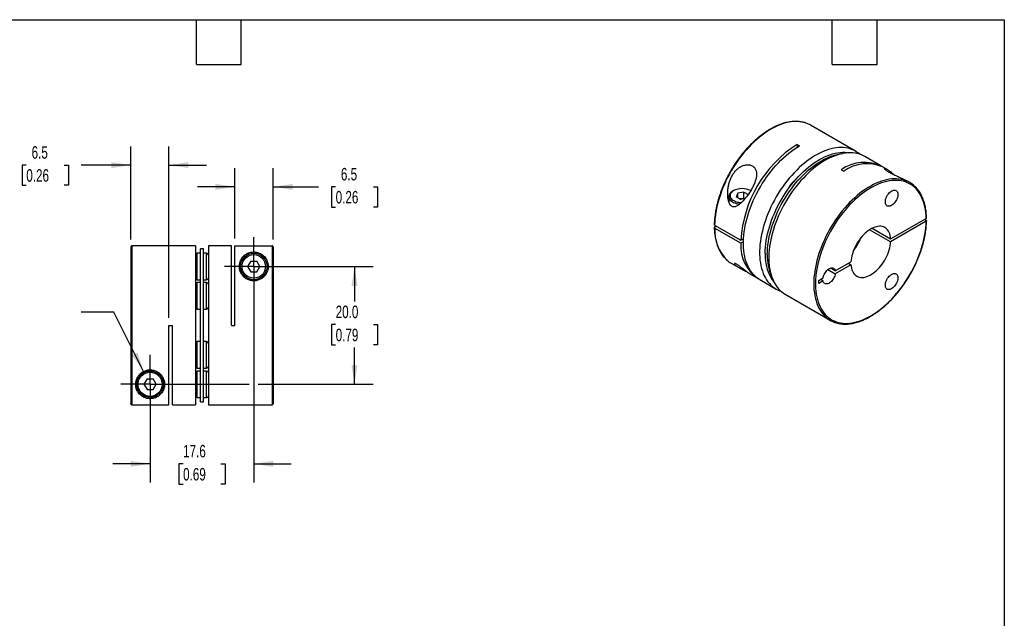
# Model space of a CAD drawing. Header units: millimetres. Extents: x 6 to 273, y 6 to 210.
# Tile 3 of 3: x 106 to 273, y 108 to 210. Entities that reach past the tile are written whole.
import ezdxf

# ---------------------------------------------------------------- set-up
doc = ezdxf.new("R2010")
doc.units = ezdxf.units.MM
doc.linetypes.add('SLD-Center', pattern=[19.05, 15.24, -1.27, 1.27, -1.27])
doc.linetypes.add('SLD-Solid', pattern=[0])
doc.layers.add('CENTER', color=40, linetype='SLD-Center')
doc.layers.add('DIMENSIONS', color=140, linetype='SLD-Solid', lineweight=25)
doc.layers.add('TEXT', color=140, linetype='SLD-Solid', lineweight=25)
doc.styles.add('SLDTEXTSTYLE0', font='TXT', dxfattribs={"width": 0.7})
doc.dimstyles.new('SLDDIMSTYLE0', dxfattribs={"dimtxt": 2.158008, "dimasz": 3.302, "dimexe": 0, "dimexo": 0.0625, "dimgap": 0.539502, "dimtad": 0, "dimtih": 1, "dimtoh": 1, "dimdec": 1, "dimrnd": 1e-09, "dimzin": 4, "dimdsep": 46, "dimtxsty": 'SLDTEXTSTYLE0', "dimsah": 1, "dimcen": 0.09, "dimadec": 0, "dimazin": 1, "dimtfac": 1, "dimtdec": 1, "dimtofl": 0, "dimtmove": 0, "dimatfit": 3, "dimfxl": 0, "dimfrac": 2, "dimtolj": 1, "dimtzin": 12, "dimarcsym": 0})
doc.dimstyles.new('SLDDIMSTYLE3', dxfattribs={"dimtxt": 2.158008, "dimasz": 3.302, "dimexe": 0, "dimexo": 0.0625, "dimgap": 0.539502, "dimtad": 0, "dimtih": 1, "dimtoh": 1, "dimdec": 1, "dimrnd": 1e-09, "dimzin": 12, "dimdsep": 46, "dimtxsty": 'SLDTEXTSTYLE0', "dimsah": 1, "dimcen": 0.09, "dimadec": 0, "dimazin": 3, "dimtfac": 1, "dimtdec": 1, "dimtmove": 0, "dimatfit": 0, "dimfxl": 0, "dimfrac": 2, "dimtolj": 1, "dimtzin": 12, "dimarcsym": 0})
doc.dimstyles.new('SLDDIMSTYLE4', dxfattribs={"dimtxt": 2.158008, "dimasz": 3.302, "dimexe": 0, "dimexo": 0.0625, "dimgap": 0.539502, "dimtad": 0, "dimtih": 1, "dimtoh": 1, "dimdec": 1, "dimrnd": 1e-09, "dimzin": 12, "dimdsep": 46, "dimtxsty": 'SLDTEXTSTYLE0', "dimsah": 1, "dimcen": 0, "dimadec": 0, "dimazin": 3, "dimtfac": 1, "dimtdec": 1, "dimtofl": 0, "dimtmove": 0, "dimatfit": 3, "dimfxl": 0, "dimfrac": 2, "dimtolj": 1, "dimtzin": 12, "dimarcsym": 0})

# ---------------------------------------------------------------- blocks, each defined once
blk = doc.blocks.new('_D_3')
at = {"layer": 'DIMENSIONS'}
for p, q in [((142.43, 172.44), (142.43, 184.36)), ((148.93, 172.24), (148.93, 184.36)), ((142.43, 181.18), (136.08, 181.18)), ((148.93, 181.18), (156.6, 181.18)), ((159.53, 181.18), (158.8, 181.18)), ((158.8, 181.18), (158.8, 177.75)), ((165.94, 181.18), (166.66, 181.18)), ((166.66, 181.18), (166.66, 177.75)), ((158.8, 177.75), (159.53, 177.75)), ((166.66, 177.75), (165.94, 177.75))]:
    blk.add_line(p, q, dxfattribs=at)
for points in [[(142.43, 181.18), (139.13, 181.69), (139.13, 180.67)], [(148.93, 181.18), (152.23, 180.67), (152.23, 181.69)]]:
    blk.add_solid(points, dxfattribs=at)
at = {"layer": 'DIMENSIONS', "char_height": 2.117, "attachment_point": 1, "style": 'SLDTEXTSTYLE0'}
for s, insert in [('6.5', (160.42, 184.39)), ('0.26', (159.53, 180.48))]:
    blk.add_mtext(s, dxfattribs=dict(at, insert=insert))
blk = doc.blocks.new('_D_4')
at = {"layer": 'DIMENSIONS'}
for p, q in [((124.73, 172.24), (124.73, 188.04)), ((131.23, 158.94), (131.23, 188.04)), ((107.01, 184.87), (106.29, 184.87)), ((106.29, 184.87), (106.29, 181.44)), ((113.43, 184.87), (114.15, 184.87)), ((114.15, 184.87), (114.15, 181.44)), ((124.73, 184.87), (116.35, 184.87)), ((131.23, 184.87), (137.58, 184.87)), ((106.29, 181.44), (107.01, 181.44)), ((114.15, 181.44), (113.43, 181.44))]:
    blk.add_line(p, q, dxfattribs=at)
for points in [[(124.73, 184.87), (121.43, 185.38), (121.43, 184.36)], [(131.23, 184.87), (134.53, 184.36), (134.53, 185.38)]]:
    blk.add_solid(points, dxfattribs=at)
at = {"layer": 'DIMENSIONS', "char_height": 2.117, "attachment_point": 1, "style": 'SLDTEXTSTYLE0'}
for s, insert in [('6.5', (107.91, 188.08)), ('0.26', (107.01, 184.17))]:
    blk.add_mtext(s, dxfattribs=dict(at, insert=insert))
blk = doc.blocks.new('_D_5')
at = {"layer": 'DIMENSIONS'}
for p, q in [((145.63, 166.4), (145.63, 130.99)), ((128.03, 146.4), (128.03, 130.99)), ((128.03, 134.17), (121.68, 134.17)), ((133.63, 134.17), (132.9, 134.17)), ((132.9, 134.17), (132.9, 130.74)), ((140.04, 134.17), (140.76, 134.17)), ((140.76, 134.17), (140.76, 130.74)), ((145.63, 134.17), (151.98, 134.17)), ((132.9, 130.74), (133.63, 130.74)), ((140.76, 130.74), (140.04, 130.74))]:
    blk.add_line(p, q, dxfattribs=at)
for points in [[(128.03, 134.17), (124.73, 134.67), (124.73, 133.66)], [(145.63, 134.17), (148.93, 133.66), (148.93, 134.67)]]:
    blk.add_solid(points, dxfattribs=at)
at = {"layer": 'DIMENSIONS', "char_height": 2.117, "attachment_point": 1, "style": 'SLDTEXTSTYLE0'}
for s, insert in [('17.6', (133.63, 137.38)), ('0.69', (133.63, 133.46))]:
    blk.add_mtext(s, dxfattribs=dict(at, insert=insert))
blk = doc.blocks.new('_D_6')
at = {"layer": 'DIMENSIONS'}
for p, q in [((146.9, 167.67), (165.91, 167.67)), ((162.73, 167.67), (162.73, 161.72)), ((159.53, 157.8), (158.8, 157.8)), ((158.8, 157.8), (158.8, 154.37)), ((165.94, 157.8), (166.66, 157.8)), ((166.66, 157.8), (166.66, 154.37)), ((158.8, 154.37), (159.53, 154.37)), ((162.73, 147.67), (162.73, 153.89)), ((166.66, 154.37), (165.94, 154.37)), ((129.3, 147.67), (144.87, 147.67)), ((146.39, 147.67), (165.91, 147.67))]:
    blk.add_line(p, q, dxfattribs=at)
for points in [[(162.73, 167.67), (162.22, 164.37), (163.24, 164.37)], [(162.73, 147.67), (163.24, 150.97), (162.22, 150.97)]]:
    blk.add_solid(points, dxfattribs=at)
at = {"layer": 'DIMENSIONS', "char_height": 2.117, "attachment_point": 1, "style": 'SLDTEXTSTYLE0'}
for s, insert in [('20.0', (159.53, 161.02)), ('0.79', (159.53, 157.1))]:
    blk.add_mtext(s, dxfattribs=dict(at, insert=insert))
blk = doc.blocks.new('_D_7')
at = {"layer": 'DIMENSIONS'}
for p, q in [((121.87, 159.91), (116.31, 159.91)), ((126.93, 149.86), (121.87, 159.91))]:
    blk.add_line(p, q, dxfattribs=at)
blk.add_solid([(126.93, 149.86), (125.9, 153.04), (124.99, 152.58)], dxfattribs=at)
at = {"layer": 'DIMENSIONS', "attachment_point": 1, "style": 'SLDTEXTSTYLE0'}
for s, insert, char_height in [('M2.6-0.45 X 10MM', (87.77, 162.64), 2.1167), ('SHCS X2', (94.91, 159.21), 2.117)]:
    blk.add_mtext(s, dxfattribs=dict(at, insert=insert, char_height=char_height))
blk = doc.blocks.new('SW_CENTERMARKSYMBOL_1')
at = {"layer": 'CENTER', "color": 0}
for p, q in [((0, 2.54), (0, 4.99)), ((0, 0), (0, 2.54)), ((-2.54, 0), (-4.99, 0)), ((0, 0), (-2.54, 0)), ((0, 0), (0, -2.54)), ((0, 0), (2.54, 0)), ((2.54, 0), (4.99, 0)), ((0, -2.54), (0, -4.99))]:
    blk.add_line(p, q, dxfattribs=at)
blk = doc.blocks.new('SW_CENTERMARKSYMBOL_2')
at = {"layer": 'CENTER', "color": 0}
for p, q in [((0, 2.54), (0, 4.99)), ((0, 0), (0, 2.54)), ((-2.54, 0), (-4.99, 0)), ((0, 0), (-2.54, 0)), ((0, 0), (0, -2.54)), ((0, 0), (2.54, 0)), ((2.54, 0), (4.99, 0)), ((0, -2.54), (0, -4.99))]:
    blk.add_line(p, q, dxfattribs=at)

msp = doc.modelspace()

# ---------------------------------------------------------------- linework, layer by layer
for p, q in [((247.8, 187.23), (240.16, 191.63)), ((237.87, 188.39), (238.29, 188.15)), ((237.87, 188.39), (237.87, 187.89)), ((252.11, 184.74), (249.36, 186.33)), ((245.36, 184.07), (245.79, 183.82)), ((253.1, 184.16), (252.54, 184.49)), ((256.99, 181.92), (256.5, 182.2)), ((226.29, 179.53), (226.29, 178.65)), ((227.09, 180.53), (226.94, 180.45)), ((227.79, 180.13), (227.52, 179.54)), ((227.52, 179.54), (228.26, 179.11)), ((228.81, 180.28), (227.79, 180.13)), ((227.79, 179.38), (227.79, 180.13)), ((228.81, 179.22), (228.23, 179.13)), ((228.26, 179.11), (229.07, 179.24)), ((228.81, 180.28), (229.55, 179.86)), ((228.81, 179.22), (228.81, 180.28)), ((228.84, 179.2), (228.81, 179.22)), ((253.75, 172.33), (259.79, 175.82)), ((259.79, 175.49), (259.5, 175.65)), ((223.87, 174.68), (228.33, 172.11)), ((224.15, 174.51), (223.87, 174.35)), ((228.33, 171.62), (223.87, 174.19)), ((253.75, 171.84), (250.17, 173.9)), ((250.6, 174.15), (253.75, 172.33)), ((259.79, 175.33), (253.75, 171.84)), ((228.33, 172.11), (228.77, 172.36)), ((124.73, 170.97), (124.73, 144.38)), ((135.73, 171.17), (124.93, 171.17)), ((124.93, 171.17), (124.93, 144.18)), ((135.73, 171.17), (135.73, 144.17)), ((137.08, 170.67), (136.58, 170.67)), ((136.58, 144.67), (136.58, 170.67)), ((137.08, 144.67), (137.08, 170.67)), ((141.83, 171.17), (137.93, 171.17)), ((137.93, 171.17), (137.93, 144.17)), ((141.83, 157.67), (141.83, 171.17)), ((142.43, 171.17), (148.73, 171.17)), ((142.43, 157.67), (142.43, 171.17)), ((148.73, 171.17), (148.73, 144.17)), ((148.93, 170.97), (148.93, 144.37)), ((228.75, 171.86), (228.33, 171.62)), ((136.58, 169.92), (136.03, 169.92)), ((136.03, 165.42), (136.03, 169.92)), ((137.63, 169.92), (137.08, 169.92)), ((137.63, 165.42), (137.63, 169.92)), ((145.11, 168.58), (144.58, 167.67)), ((144.58, 167.67), (145.11, 166.76)), ((145.11, 168.58), (146.16, 168.58)), ((146.68, 167.67), (146.16, 168.58)), ((146.16, 166.76), (146.68, 167.67)), ((226.66, 168.25), (228, 167.48)), ((244.35, 166.91), (243.53, 167.39)), ((244.35, 166.91), (247.02, 168.45)), ((247.02, 167.96), (244.35, 166.42)), ((246.6, 168.21), (247.02, 167.96)), ((145.11, 166.76), (146.16, 166.76)), ((229.71, 166.49), (231.12, 165.68)), ((241.55, 165.29), (242.27, 165.71)), ((243.1, 167.14), (244.35, 166.42)), ((136.03, 165.42), (136.58, 165.42)), ((136.58, 164.92), (136.03, 164.92)), ((136.03, 160.42), (136.03, 164.92)), ((137.08, 165.42), (137.63, 165.42)), ((137.63, 164.92), (137.08, 164.92)), ((137.63, 160.42), (137.63, 164.92)), ((231.54, 165.43), (234.3, 163.84)), ((241.55, 164.8), (241.55, 165.29)), ((242.27, 165.22), (241.55, 164.8)), ((242.27, 165.22), (241.85, 165.46)), ((235.86, 162.94), (243.49, 158.54)), ((136.03, 160.42), (136.58, 160.42)), ((137.08, 160.42), (137.63, 160.42)), ((131.23, 157.67), (131.83, 157.67)), ((131.23, 144.18), (131.23, 157.67)), ((131.83, 144.17), (131.83, 157.67)), ((141.83, 157.67), (142.43, 157.67)), ((136.58, 154.92), (136.03, 154.92)), ((136.03, 150.42), (136.03, 154.92)), ((137.63, 154.92), (137.08, 154.92)), ((137.63, 150.42), (137.63, 154.92)), ((136.03, 150.42), (136.58, 150.42)), ((136.58, 149.92), (136.03, 149.92)), ((136.03, 145.42), (136.03, 149.92)), ((137.08, 150.42), (137.63, 150.42)), ((137.63, 149.92), (137.08, 149.92)), ((137.63, 145.42), (137.63, 149.92)), ((127.51, 148.58), (126.98, 147.67)), ((126.98, 147.67), (127.51, 146.76)), ((127.51, 148.58), (128.56, 148.58)), ((129.08, 147.67), (128.56, 148.58)), ((128.56, 146.76), (129.08, 147.67)), ((127.51, 146.76), (128.56, 146.76)), ((124.93, 144.18), (131.23, 144.18)), ((131.83, 144.17), (135.73, 144.17)), ((136.03, 145.42), (136.58, 145.42)), ((136.58, 144.67), (137.08, 144.67)), ((137.08, 145.42), (137.63, 145.42)), ((137.93, 144.17), (148.73, 144.17))]:
    msp.add_line(p, q)
at = {"flags": 128}
for points in [[(239.38, 191.99), (239.26, 192.03), (238.89, 192.13), (238.51, 192.21), (238.12, 192.25), (237.71, 192.27), (237.3, 192.25), (236.88, 192.21), (236.44, 192.14), (236.01, 192.05), (235.56, 191.92), (235.11, 191.77), (234.66, 191.59), (234.21, 191.38), (233.75, 191.15), (233.29, 190.89), (232.83, 190.61), (232.38, 190.3), (231.92, 189.97), (231.47, 189.61), (231.03, 189.24), (230.59, 188.84), (230.15, 188.42), (229.72, 187.98), (229.31, 187.52), (228.9, 187.05), (228.5, 186.56), (228.11, 186.05), (227.74, 185.53), (227.38, 185), (227.03, 184.45), (226.7, 183.89), (226.38, 183.33), (226.08, 182.76), (225.79, 182.18), (225.53, 181.6), (225.28, 181.01), (225.05, 180.42), (224.84, 179.83), (224.64, 179.23), (224.47, 178.65), (224.32, 178.06), (224.19, 177.48), (224.09, 176.9), (224, 176.33), (223.93, 175.77), (223.89, 175.22), (223.87, 174.68)], [(231.54, 165.43), (231.3, 165.58), (231, 165.81), (230.71, 166.05), (230.44, 166.33), (230.18, 166.63), (229.95, 166.95), (229.74, 167.3), (229.54, 167.67), (229.37, 168.06), (229.21, 168.48), (229.08, 168.91), (228.97, 169.37), (228.88, 169.84), (228.82, 170.33), (228.77, 170.83), (228.75, 171.35), (228.75, 171.88), (228.77, 172.43), (228.82, 172.98), (228.88, 173.55), (228.97, 174.12), (229.08, 174.7), (229.21, 175.29), (229.37, 175.88), (229.54, 176.48), (229.74, 177.07), (229.95, 177.67), (230.18, 178.26), (230.44, 178.85), (230.71, 179.44), (231, 180.02), (231.3, 180.6), (231.63, 181.16), (231.96, 181.72), (232.32, 182.27), (232.68, 182.8), (233.06, 183.33), (233.45, 183.83), (233.86, 184.33), (234.27, 184.8), (234.69, 185.26), (235.12, 185.7), (235.56, 186.11), (236.01, 186.51), (236.46, 186.88), (236.91, 187.24), (237.37, 187.57), (237.83, 187.87), (238.29, 188.15)], [(248.53, 186.7), (248.52, 186.71), (248.23, 186.94), (247.92, 187.15), (247.6, 187.34), (247.25, 187.49), (246.9, 187.62), (246.53, 187.72), (246.15, 187.8), (245.76, 187.84), (245.35, 187.86), (244.94, 187.85), (244.52, 187.81), (244.09, 187.74), (243.65, 187.64), (243.21, 187.52), (242.76, 187.36), (242.31, 187.19), (241.85, 186.98), (241.39, 186.75), (240.94, 186.49), (240.48, 186.21), (240.02, 185.9), (239.57, 185.57), (239.12, 185.21), (238.67, 184.84), (238.23, 184.44), (237.8, 184.02), (237.37, 183.58), (236.95, 183.12), (236.54, 182.65), (236.15, 182.16), (235.76, 181.65), (235.38, 181.13), (235.02, 180.6), (234.67, 180.06), (234.34, 179.5), (234.02, 178.94), (233.72, 178.37), (233.44, 177.79), (233.17, 177.2), (232.92, 176.62), (232.69, 176.03), (232.48, 175.44), (232.29, 174.85), (232.12, 174.26), (231.97, 173.67), (231.84, 173.09), (231.73, 172.51), (231.64, 171.94), (231.57, 171.38), (231.53, 170.83), (231.51, 170.29), (231.51, 169.76), (231.53, 169.24), (231.57, 168.74), (231.64, 168.26), (231.73, 167.79), (231.84, 167.34), (231.97, 166.91), (232.12, 166.5), (232.29, 166.1), (232.48, 165.73), (232.69, 165.39), (232.92, 165.06), (233.17, 164.76), (233.44, 164.49), (233.72, 164.24), (234.02, 164.02), (234.34, 163.82), (234.67, 163.65), (235.02, 163.51), (235.12, 163.47)], [(232.46, 169.88), (232.47, 170.41), (232.5, 170.95), (232.56, 171.5), (232.64, 172.05), (232.74, 172.62), (232.86, 173.19), (233, 173.77), (233.16, 174.35), (233.34, 174.93), (233.55, 175.51), (233.77, 176.09), (234.01, 176.67), (234.27, 177.25), (234.55, 177.82), (234.84, 178.38), (235.15, 178.94), (235.48, 179.49), (235.82, 180.03), (236.18, 180.55), (236.55, 181.06), (236.93, 181.56), (237.32, 182.05), (237.72, 182.51), (238.13, 182.96), (238.56, 183.39), (238.98, 183.8), (239.42, 184.19), (239.86, 184.56), (240.3, 184.91), (240.75, 185.23), (241.2, 185.53), (241.65, 185.8), (242.1, 186.05), (242.55, 186.27), (243, 186.47), (243.45, 186.63), (243.89, 186.77), (244.32, 186.89), (244.75, 186.97), (245.17, 187.02), (245.58, 187.05), (245.99, 187.05), (246.38, 187.02), (246.76, 186.96), (246.77, 186.96)], [(232.81, 169.68), (232.82, 170.2), (232.86, 170.74), (232.91, 171.29), (232.99, 171.85), (233.09, 172.41), (233.21, 172.99), (233.35, 173.56), (233.51, 174.14), (233.7, 174.72), (233.9, 175.31), (234.12, 175.89), (234.36, 176.47), (234.62, 177.04), (234.9, 177.61), (235.19, 178.18), (235.51, 178.74), (235.83, 179.28), (236.17, 179.82), (236.53, 180.35), (236.9, 180.86), (237.28, 181.36), (237.67, 181.84), (238.08, 182.31), (238.49, 182.76), (238.91, 183.19), (239.34, 183.6), (239.77, 183.99), (240.21, 184.36), (240.66, 184.7), (241.1, 185.03), (241.55, 185.32), (242.01, 185.6), (242.46, 185.85), (242.91, 186.07), (243.35, 186.26), (243.8, 186.43), (244.24, 186.57), (244.67, 186.68), (245.1, 186.76), (245.52, 186.82), (245.57, 186.82)], [(249.36, 186.33), (249.15, 186.44), (248.81, 186.59), (248.46, 186.72), (248.09, 186.83), (247.71, 186.9), (247.31, 186.94), (246.91, 186.96), (246.5, 186.95), (246.07, 186.91), (245.64, 186.84), (245.21, 186.74), (244.76, 186.62), (244.31, 186.47), (243.86, 186.29), (243.41, 186.08), (242.95, 185.85), (242.49, 185.59), (242.03, 185.31), (241.58, 185), (241.12, 184.67), (240.67, 184.32), (240.23, 183.94), (239.79, 183.54), (239.35, 183.12), (238.93, 182.68), (238.51, 182.23), (238.1, 181.75), (237.7, 181.26), (237.32, 180.76), (236.94, 180.24), (236.58, 179.7), (236.23, 179.16), (235.9, 178.6), (235.58, 178.04), (235.28, 177.47), (234.99, 176.89), (234.73, 176.31), (234.48, 175.72), (234.25, 175.13), (234.03, 174.54), (233.84, 173.95), (233.67, 173.36), (233.52, 172.77), (233.39, 172.19), (233.28, 171.61), (233.19, 171.04), (233.13, 170.48), (233.09, 169.93), (233.06, 169.39), (233.06, 168.86), (233.09, 168.35), (233.13, 167.85), (233.19, 167.36), (233.28, 166.89), (233.39, 166.44), (233.52, 166.01), (233.67, 165.6), (233.84, 165.21), (234.03, 164.84), (234.25, 164.49), (234.48, 164.17), (234.73, 163.87), (234.99, 163.59), (235.28, 163.34), (235.58, 163.12), (235.86, 162.94)], [(256.21, 182.28), (255.92, 182.37), (255.54, 182.45), (255.16, 182.51), (254.76, 182.55), (254.35, 182.55), (253.93, 182.52), (253.51, 182.47), (253.07, 182.39), (252.63, 182.28), (252.19, 182.14), (251.73, 181.98), (251.28, 181.78), (250.82, 181.57), (250.37, 181.32), (249.91, 181.05), (249.45, 180.75), (249, 180.44), (248.54, 180.09), (248.09, 179.73), (247.65, 179.34), (247.21, 178.93), (246.78, 178.5), (246.36, 178.05), (245.95, 177.59), (245.54, 177.11), (245.15, 176.61), (244.77, 176.09), (244.4, 175.57), (244.04, 175.03), (243.7, 174.48), (243.38, 173.92), (243.07, 173.35), (242.77, 172.78), (242.5, 172.19), (242.24, 171.61), (242, 171.02), (241.78, 170.43), (241.57, 169.84), (241.39, 169.25), (241.23, 168.66), (241.09, 168.07), (240.97, 167.49), (240.87, 166.92), (240.8, 166.35), (240.74, 165.8), (240.71, 165.25), (240.7, 164.72), (240.71, 164.19), (240.74, 163.69), (240.8, 163.19), (240.87, 162.71), (240.97, 162.25), (241.09, 161.81), (241.23, 161.39), (241.39, 160.99), (241.57, 160.61), (241.78, 160.25), (242, 159.91), (242.24, 159.6), (242.5, 159.31), (242.77, 159.05), (242.83, 159.01)], [(259.79, 175.82), (259.77, 176.33), (259.72, 176.83), (259.66, 177.31), (259.57, 177.78), (259.46, 178.22), (259.33, 178.65), (259.18, 179.06), (259.01, 179.45), (258.82, 179.82), (258.61, 180.16), (258.38, 180.48), (258.13, 180.77), (257.86, 181.05), (257.58, 181.29), (257.28, 181.51), (256.96, 181.7), (256.63, 181.87), (256.28, 182.01), (255.92, 182.12), (255.55, 182.2), (255.16, 182.26), (254.76, 182.28), (254.36, 182.28), (253.94, 182.25), (253.51, 182.19), (253.08, 182.11), (252.64, 181.99), (252.2, 181.85), (251.75, 181.68), (251.3, 181.48), (250.85, 181.26), (250.39, 181.01), (249.94, 180.74), (249.48, 180.44), (249.03, 180.11), (248.58, 179.77), (248.14, 179.4), (247.7, 179), (247.27, 178.59), (246.84, 178.16), (246.43, 177.71), (246.02, 177.24), (245.62, 176.76), (245.24, 176.26), (244.86, 175.75), (244.5, 175.22), (244.15, 174.68), (243.82, 174.13), (243.5, 173.57), (243.2, 173), (242.91, 172.43), (242.65, 171.85), (242.4, 171.27), (242.17, 170.68), (241.96, 170.09), (241.76, 169.51), (241.59, 168.92), (241.44, 168.34), (241.31, 167.76), (241.2, 167.19), (241.11, 166.62), (241.05, 166.07), (241.01, 165.52), (240.98, 164.98), (240.98, 164.46), (241.01, 163.94), (241.05, 163.45), (241.11, 162.96), (241.2, 162.5), (241.31, 162.05), (241.44, 161.62), (241.59, 161.22), (241.76, 160.83), (241.96, 160.46), (242.17, 160.12), (242.4, 159.8), (242.65, 159.51), (242.91, 159.24), (243.2, 158.99), (243.5, 158.77), (243.82, 158.58), (244.15, 158.42), (244.5, 158.28), (244.86, 158.17), (245.24, 158.09), (245.62, 158.03), (246.02, 158.01), (246.43, 158.01), (246.84, 158.04), (247.27, 158.1), (247.7, 158.19), (248.14, 158.3), (248.58, 158.45), (249.03, 158.62), (249.48, 158.82), (249.94, 159.04), (250.39, 159.29), (250.85, 159.57), (251.3, 159.87), (251.75, 160.19), (252.2, 160.54), (252.64, 160.91), (253.08, 161.3), (253.51, 161.71), (253.94, 162.14), (254.36, 162.59), (254.76, 163.06), (255.16, 163.55), (255.55, 164.05), (255.92, 164.56), (256.28, 165.09), (256.63, 165.63), (256.96, 166.18), (257.28, 166.74), (257.58, 167.31), (257.86, 167.88), (258.13, 168.46), (258.38, 169.04), (258.61, 169.63), (258.82, 170.22), (259.01, 170.8), (259.18, 171.39), (259.33, 171.97), (259.46, 172.55), (259.57, 173.12), (259.66, 173.69), (259.72, 174.24), (259.77, 174.79), (259.79, 175.33)], [(236.83, 181.44), (236.96, 181.61), (236.99, 181.64)], [(252.86, 178.65), (252.87, 178.83), (252.9, 179.02), (252.96, 179.22), (253.04, 179.42), (253.13, 179.62), (253.24, 179.81), (253.37, 179.98), (253.51, 180.15), (253.65, 180.29), (253.8, 180.41), (253.96, 180.5), (254.11, 180.57), (254.26, 180.61), (254.41, 180.63), (254.54, 180.61), (254.66, 180.56), (254.76, 180.49), (254.85, 180.39), (254.91, 180.27), (254.96, 180.12), (254.98, 179.96), (254.98, 179.78), (254.96, 179.59), (254.91, 179.39), (254.85, 179.19), (254.76, 178.99), (254.66, 178.8), (254.54, 178.62), (254.41, 178.45), (254.26, 178.3), (254.11, 178.16), (253.96, 178.06), (253.8, 177.97), (253.65, 177.92), (253.51, 177.89), (253.37, 177.89), (253.24, 177.92), (253.13, 177.98), (253.04, 178.07), (252.96, 178.18), (252.9, 178.32), (252.87, 178.47), (252.86, 178.65)], [(226.94, 180.45), (226.77, 180.34), (226.62, 180.21), (226.49, 180.08), (226.39, 179.93), (226.33, 179.78), (226.29, 179.63), (226.29, 179.48), (226.32, 179.32), (226.37, 179.17), (226.46, 179.03), (226.58, 178.89), (226.73, 178.76), (226.9, 178.64), (227.09, 178.54), (227.31, 178.45), (227.54, 178.37), (227.78, 178.31), (228.04, 178.27), (228.13, 178.26)], [(227.09, 180.54), (226.92, 180.43), (226.78, 180.31), (226.66, 180.18), (226.57, 180.04), (226.51, 179.9), (226.49, 179.75), (226.49, 179.61), (226.53, 179.46), (226.59, 179.32), (226.69, 179.19), (226.81, 179.06), (226.96, 178.94), (227.13, 178.84), (227.33, 178.74), (227.54, 178.66), (227.77, 178.6), (228, 178.56), (228.25, 178.53), (228.43, 178.52)], [(253.75, 172.33), (253.72, 172.63), (253.67, 172.91), (253.59, 173.18), (253.5, 173.42), (253.39, 173.64), (253.25, 173.84), (253.1, 174.01), (252.93, 174.16), (252.74, 174.28), (252.54, 174.38), (252.32, 174.45), (252.09, 174.48), (251.84, 174.49), (251.59, 174.47), (251.33, 174.42), (251.07, 174.35), (250.8, 174.24), (250.52, 174.11), (250.25, 173.95), (249.97, 173.77), (249.7, 173.56), (249.44, 173.33), (249.18, 173.08), (248.93, 172.81), (248.68, 172.52), (248.45, 172.21), (248.23, 171.9), (248.03, 171.57), (247.84, 171.23), (247.67, 170.88), (247.52, 170.53), (247.38, 170.18), (247.27, 169.82), (247.18, 169.47), (247.1, 169.12), (247.05, 168.78), (247.02, 168.45)], [(247.02, 167.96), (247.05, 167.66), (247.1, 167.38), (247.18, 167.12), (247.27, 166.87), (247.38, 166.65), (247.52, 166.45), (247.67, 166.28), (247.84, 166.13), (248.03, 166.01), (248.23, 165.91), (248.45, 165.85), (248.68, 165.81), (248.93, 165.8), (249.18, 165.82), (249.44, 165.87), (249.7, 165.94), (249.97, 166.05), (250.25, 166.18), (250.52, 166.34), (250.8, 166.52), (251.07, 166.73), (251.33, 166.96), (251.59, 167.21), (251.84, 167.48), (252.09, 167.77), (252.32, 168.08), (252.54, 168.39), (252.74, 168.72), (252.93, 169.06), (253.1, 169.41), (253.25, 169.76), (253.39, 170.12), (253.5, 170.47), (253.59, 170.82), (253.67, 171.17), (253.72, 171.51), (253.75, 171.84)], [(242.27, 165.71), (242.32, 165.9), (242.38, 166.1), (242.46, 166.3), (242.56, 166.49), (242.67, 166.67), (242.8, 166.84), (242.94, 166.99), (243.09, 167.13), (243.24, 167.24), (243.39, 167.33), (243.54, 167.39), (243.69, 167.43), (243.83, 167.43), (243.95, 167.41), (244.07, 167.36), (244.17, 167.28), (244.25, 167.18), (244.31, 167.05), (244.35, 166.91)], [(244.35, 166.42), (244.31, 166.22), (244.25, 166.03), (244.17, 165.83), (244.07, 165.64), (243.95, 165.46), (243.83, 165.29), (243.69, 165.13), (243.54, 165), (243.39, 164.89), (243.24, 164.8), (243.09, 164.74), (242.94, 164.7), (242.8, 164.7), (242.67, 164.72), (242.56, 164.77), (242.46, 164.84), (242.38, 164.95), (242.32, 165.07), (242.27, 165.22)], [(252.86, 164.5), (252.87, 164.69), (252.9, 164.88), (252.96, 165.08), (253.04, 165.28), (253.13, 165.48), (253.24, 165.66), (253.37, 165.84), (253.51, 166), (253.65, 166.15), (253.8, 166.27), (253.96, 166.36), (254.11, 166.43), (254.26, 166.47), (254.41, 166.48), (254.54, 166.47), (254.66, 166.42), (254.76, 166.35), (254.85, 166.25), (254.91, 166.12), (254.96, 165.98), (254.98, 165.82), (254.98, 165.64), (254.96, 165.45), (254.91, 165.25), (254.85, 165.05), (254.76, 164.85), (254.66, 164.66), (254.54, 164.48), (254.41, 164.31), (254.26, 164.15), (254.11, 164.02), (253.96, 163.91), (253.8, 163.83), (253.65, 163.78), (253.51, 163.75), (253.37, 163.75), (253.24, 163.78), (253.13, 163.84), (253.04, 163.93), (252.96, 164.04), (252.9, 164.18), (252.87, 164.33), (252.86, 164.5)]]:
    msp.add_lwpolyline(points, dxfattribs=at)
for centre, radius in [((145.63, 167.67), 2.25), ((145.63, 167.67), 2), ((128.03, 147.67), 2.25), ((128.03, 147.67), 2.05)]:
    msp.add_circle(centre, radius)
for centre, radius, start, end in [((237.89, 187.69), 4.55, 60.0284, 70.8864), ((249.1, 170.87), 20.81, 122.6644, 176.6004), ((249.28, 178.72), 6.63, 62.6745, 126.2027), ((249.73, 178.39), 6.72, 65.3377, 125.9728), ((254.72, 177.99), 4.54, 49.1793, 70.9152), ((228.54, 177.75), 3.14, 62.4976, 117.4971), ((231.05, 173.83), 7.18, 177.1317, 225.0076), ((241.13, 175.49), 8.13, 321.161, 338.8444), ((124.93, 170.97), 0.2, 90, 180), ((234.84, 171.08), 6.53, 175.2676, 237.5987), ((136.03, 169.62), 0.3, 90, 180), ((137.63, 169.62), 0.3, 0, 90), ((239.95, 169.46), 7.5, 176.7761, 217.7494), ((241.61, 169.47), 8.8, 178.6308, 203.3589), ((228.94, 172.19), 4.56, 229.1795, 239.9692), ((136.03, 165.72), 0.3, 180, 270), ((137.63, 165.72), 0.3, 270, 0), ((136.03, 164.62), 0.3, 90, 180), ((137.63, 164.62), 0.3, 0, 90), ((136.03, 160.72), 0.3, 180, 270), ((137.63, 160.72), 0.3, 270, 0), ((245.76, 162.46), 4.54, 229.6536, 250.8933), ((136.03, 154.62), 0.3, 90, 180), ((137.63, 154.62), 0.3, 0, 90), ((136.03, 150.72), 0.3, 180, 270), ((137.63, 150.72), 0.3, 270, 0), ((136.03, 149.62), 0.3, 90, 180), ((137.63, 149.62), 0.3, 0, 90), ((136.03, 145.72), 0.3, 180, 270), ((137.63, 145.72), 0.3, 270, 0), ((148.73, 144.37), 0.2, 270, 0)]:
    msp.add_arc(centre, radius, start, end)
for points, knots in [([(239.36, 192), (239.33, 192.01), (239.2, 192.06), (238.94, 192.13), (238.57, 192.21), (238.2, 192.26), (237.82, 192.28), (237.42, 192.28), (237.02, 192.26), (236.61, 192.21), (236.2, 192.13), (235.77, 192.03), (235.35, 191.9), (234.92, 191.75), (234.49, 191.57), (234.05, 191.37), (233.61, 191.15), (233.18, 190.9), (232.74, 190.63), (232.31, 190.34), (231.87, 190.02), (231.44, 189.69), (231.02, 189.33), (230.6, 188.96), (230.19, 188.56), (229.78, 188.15), (229.38, 187.73), (228.99, 187.28), (228.61, 186.83), (228.23, 186.35), (227.87, 185.87), (227.52, 185.37), (227.18, 184.86), (226.86, 184.34), (226.55, 183.81), (226.25, 183.28), (225.97, 182.73), (225.7, 182.19), (225.45, 181.63), (225.21, 181.08), (224.99, 180.52), (224.79, 179.96), (224.61, 179.4), (224.44, 178.84), (224.3, 178.28), (224.17, 177.73), (224.06, 177.18), (223.97, 176.63), (223.9, 176.1), (223.85, 175.57), (223.82, 175.12), (223.81, 174.86), (223.81, 174.76)], [0, 0, 0, 0, 0.004191, 0.024442, 0.044717, 0.065024, 0.085367, 0.105747, 0.126163, 0.146611, 0.167088, 0.187589, 0.208109, 0.228643, 0.249186, 0.269737, 0.290291, 0.310846, 0.331401, 0.351954, 0.372505, 0.393052, 0.413597, 0.434137, 0.454675, 0.475209, 0.49574, 0.516269, 0.536795, 0.557319, 0.577841, 0.598362, 0.618881, 0.6394, 0.659919, 0.680437, 0.700956, 0.721475, 0.741995, 0.762517, 0.78304, 0.803566, 0.824094, 0.844624, 0.865158, 0.885695, 0.906236, 0.926781, 0.947329, 0.967882, 0.988439, 1, 1, 1, 1]), ([(230.27, 181), (230.37, 181.19), (230.46, 181.38), (230.63, 181.76), (230.71, 181.96), (230.84, 182.35), (230.89, 182.54), (230.97, 182.94), (230.99, 183.13), (230.98, 183.51), (230.96, 183.7), (230.87, 184.04), (230.79, 184.2), (230.65, 184.41), (230.59, 184.47), (230.47, 184.59), (230.41, 184.65), (230.19, 184.79), (230.03, 184.85), (229.67, 184.93), (229.49, 184.94), (229.11, 184.91), (228.91, 184.87), (228.54, 184.73), (228.35, 184.64), (228, 184.42), (227.84, 184.3), (227.53, 184.01), (227.39, 183.86), (227.13, 183.53), (227.01, 183.36), (226.8, 183), (226.7, 182.81), (226.53, 182.43), (226.46, 182.23), (226.33, 181.83), (226.28, 181.63), (226.19, 181.22), (226.15, 181.01), (226.08, 180.39), (226.07, 179.97), (226.12, 179.35), (226.15, 179.14), (226.22, 178.83), (226.25, 178.73), (226.31, 178.54), (226.35, 178.44), (226.48, 178.17), (226.59, 178), (226.81, 177.85), (226.89, 177.81), (227.05, 177.77), (227.13, 177.77), (227.29, 177.78), (227.37, 177.8), (227.52, 177.86), (227.6, 177.89), (227.82, 178.02), (227.96, 178.12), (228.37, 178.46), (228.63, 178.72), (229.14, 179.3), (229.38, 179.62), (229.85, 180.28), (230.07, 180.63), (230.27, 181)], [0, 0, 0, 0, 0.03125, 0.03125, 0.0625, 0.0625, 0.09375, 0.09375, 0.125, 0.125, 0.15625, 0.15625, 0.1875, 0.1875, 0.203125, 0.203125, 0.21875, 0.21875, 0.25, 0.25, 0.28125, 0.28125, 0.3125, 0.3125, 0.34375, 0.34375, 0.375, 0.375, 0.40625, 0.40625, 0.4375, 0.4375, 0.46875, 0.46875, 0.5, 0.5, 0.53125, 0.53125, 0.5625, 0.5625, 0.625, 0.625, 0.65625, 0.65625, 0.671875, 0.671875, 0.6875, 0.6875, 0.71875, 0.71875, 0.734375, 0.734375, 0.75, 0.75, 0.765625, 0.765625, 0.78125, 0.78125, 0.8125, 0.8125, 0.875, 0.875, 0.9375, 0.9375, 1, 1, 1, 1]), ([(253.39, 183.98), (253.32, 184.03), (253.17, 184.13), (252.97, 184.24), (252.8, 184.31), (252.7, 184.33), (252.66, 184.3), (252.68, 184.24), (252.75, 184.16), (252.86, 184.07), (253.01, 183.95), (253.21, 183.82), (253.45, 183.67), (253.75, 183.51), (254.1, 183.34), (254.47, 183.17), (254.85, 183), (255.24, 182.82), (255.65, 182.64), (256.06, 182.44), (256.35, 182.29), (256.48, 182.21), (256.5, 182.2)], [0, 0, 0, 0, 0.057274, 0.115186, 0.18162, 0.249773, 0.295397, 0.34194, 0.383407, 0.425837, 0.466218, 0.507696, 0.550504, 0.594721, 0.643274, 0.69371, 0.742197, 0.792075, 0.851768, 0.913133, 0.988991, 1, 1, 1, 1]), ([(254.28, 183.26), (254.23, 183.3), (254.1, 183.42), (253.88, 183.61), (253.62, 183.81), (253.47, 183.92), (253.39, 183.98)], [0, 0, 0, 0, 0.138862, 0.421127, 0.710595, 1, 1, 1, 1]), ([(237.49, 182.24), (237.45, 182.21), (237.35, 182.15), (237.2, 182.02), (237.02, 181.86), (236.86, 181.68), (236.71, 181.49), (236.57, 181.28), (236.44, 181.07), (236.33, 180.85), (236.28, 180.71), (236.25, 180.64)], [0, 0, 0, 0, 0.073497, 0.191845, 0.309952, 0.427743, 0.545252, 0.662567, 0.7798, 0.897077, 1, 1, 1, 1]), ([(259.85, 175.9), (259.84, 175.99), (259.84, 176.24), (259.81, 176.65), (259.76, 177.12), (259.69, 177.58), (259.6, 178.03), (259.49, 178.46), (259.36, 178.87), (259.21, 179.26), (259.05, 179.63), (258.86, 179.99), (258.66, 180.32), (258.44, 180.64), (258.2, 180.93), (257.96, 181.19), (257.79, 181.34), (257.71, 181.41)], [0, 0, 0, 0, 0.036766, 0.106546, 0.176335, 0.24612, 0.315891, 0.385638, 0.455348, 0.525006, 0.594595, 0.664097, 0.733496, 0.802777, 0.87193, 0.940953, 1, 1, 1, 1]), ([(259.79, 175.82), (259.8, 175.83), (259.83, 175.85), (259.85, 175.88), (259.84, 175.9), (259.84, 175.9)], [0, 0, 0, 0, 0.423639, 0.847279, 1, 1, 1, 1]), ([(223.87, 174.68), (223.86, 174.69), (223.83, 174.71), (223.81, 174.74), (223.81, 174.76), (223.81, 174.76)], [0, 0, 0, 0, 0.423637, 0.847273, 1, 1, 1, 1]), ([(223.87, 174.35), (223.83, 174.33), (223.81, 174.3), (223.81, 174.24), (223.83, 174.21), (223.87, 174.19)], [0, 0, 0, 0, 0.5, 0.5, 1, 1, 1, 1]), ([(223.81, 174.27), (223.81, 174.18), (223.82, 173.93), (223.85, 173.52), (223.9, 173.05), (223.97, 172.59), (224.06, 172.14), (224.17, 171.71), (224.3, 171.3), (224.44, 170.91), (224.61, 170.53), (224.8, 170.18), (225, 169.84), (225.22, 169.53), (225.46, 169.24), (225.7, 168.98), (225.87, 168.83), (225.95, 168.76)], [0, 0, 0, 0, 0.0367661, 0.1065458, 0.1763354, 0.24612, 0.3158911, 0.3856381, 0.4553481, 0.525006, 0.594595, 0.6640974, 0.7334963, 0.8027771, 0.8719301, 0.9409527, 1, 1, 1, 1]), ([(244.3, 158.17), (244.32, 158.16), (244.46, 158.11), (244.72, 158.04), (245.08, 157.96), (245.46, 157.91), (245.84, 157.88), (246.24, 157.88), (246.64, 157.91), (247.05, 157.96), (247.46, 158.04), (247.88, 158.14), (248.31, 158.27), (248.74, 158.42), (249.17, 158.6), (249.61, 158.8), (250.04, 159.02), (250.48, 159.27), (250.92, 159.54), (251.35, 159.83), (251.78, 160.15), (252.21, 160.48), (252.64, 160.84), (253.06, 161.21), (253.47, 161.6), (253.88, 162.02), (254.28, 162.44), (254.67, 162.89), (255.05, 163.34), (255.42, 163.82), (255.78, 164.3), (256.13, 164.8), (256.47, 165.31), (256.8, 165.83), (257.11, 166.36), (257.41, 166.89), (257.69, 167.44), (257.96, 167.98), (258.21, 168.54), (258.45, 169.09), (258.66, 169.65), (258.87, 170.21), (259.05, 170.77), (259.21, 171.33), (259.36, 171.89), (259.49, 172.44), (259.6, 172.99), (259.69, 173.54), (259.76, 174.07), (259.81, 174.6), (259.84, 175.05), (259.84, 175.31), (259.85, 175.41)], [0, 0, 0, 0, 0.004192, 0.024442, 0.044718, 0.065025, 0.085367, 0.105747, 0.126163, 0.146612, 0.167089, 0.18759, 0.208109, 0.228643, 0.249187, 0.269737, 0.290291, 0.310847, 0.331402, 0.351955, 0.372505, 0.393053, 0.413597, 0.434138, 0.454675, 0.47521, 0.495741, 0.516269, 0.536795, 0.557319, 0.577841, 0.598362, 0.618882, 0.6394, 0.659919, 0.680437, 0.700956, 0.721475, 0.741996, 0.762517, 0.783041, 0.803566, 0.824094, 0.844624, 0.865158, 0.885695, 0.906236, 0.926781, 0.947329, 0.967882, 0.988439, 1, 1, 1, 1]), ([(259.79, 175.49), (259.82, 175.47), (259.85, 175.44), (259.85, 175.38), (259.82, 175.35), (259.79, 175.33)], [0, 0, 0, 0, 0.5, 0.5, 1, 1, 1, 1]), ([(148.93, 170.97), (148.93, 171.02), (148.91, 171.07), (148.84, 171.15), (148.78, 171.17), (148.73, 171.17)], [0, 0, 0, 0, 0.5, 0.5, 1, 1, 1, 1]), ([(143.18, 167.67), (143.18, 167.53), (143.19, 167.39), (143.25, 167.09), (143.29, 166.94), (143.4, 166.64), (143.48, 166.49), (143.66, 166.2), (143.78, 166.06), (144.04, 165.8), (144.19, 165.68), (144.53, 165.47), (144.72, 165.39), (145.02, 165.3), (145.12, 165.28), (145.32, 165.24), (145.43, 165.23), (145.75, 165.22), (145.96, 165.24), (146.37, 165.33), (146.56, 165.4), (146.92, 165.58), (147.08, 165.69), (147.37, 165.93), (147.49, 166.07), (147.7, 166.35), (147.79, 166.5), (147.93, 166.8), (147.98, 166.95), (148.05, 167.24), (148.07, 167.39), (148.09, 167.68), (148.08, 167.82), (148.05, 168.09), (148.02, 168.22), (147.95, 168.47), (147.91, 168.59), (147.8, 168.83), (147.73, 168.94), (147.52, 169.26), (147.34, 169.45), (147.02, 169.7), (146.9, 169.78), (146.7, 169.88), (146.62, 169.91), (146.47, 169.98), (146.39, 170), (146.13, 170.08), (145.94, 170.11), (145.62, 170.13), (145.51, 170.12), (145.31, 170.1), (145.21, 170.09), (145.02, 170.05), (144.93, 170.02), (144.77, 169.97), (144.69, 169.94), (144.48, 169.84), (144.35, 169.77), (144.01, 169.53), (143.82, 169.35), (143.52, 168.94), (143.4, 168.71), (143.23, 168.22), (143.18, 167.96), (143.18, 167.67)], [0, 0, 0, 0, 0.03125, 0.03125, 0.0625, 0.0625, 0.09375, 0.09375, 0.125, 0.125, 0.15625, 0.15625, 0.1875, 0.1875, 0.203125, 0.203125, 0.21875, 0.21875, 0.25, 0.25, 0.28125, 0.28125, 0.3125, 0.3125, 0.34375, 0.34375, 0.375, 0.375, 0.40625, 0.40625, 0.4375, 0.4375, 0.46875, 0.46875, 0.5, 0.5, 0.53125, 0.53125, 0.5625, 0.5625, 0.625, 0.625, 0.65625, 0.65625, 0.671875, 0.671875, 0.6875, 0.6875, 0.71875, 0.71875, 0.734375, 0.734375, 0.75, 0.75, 0.765625, 0.765625, 0.78125, 0.78125, 0.8125, 0.8125, 0.875, 0.875, 0.9375, 0.9375, 1, 1, 1, 1]), ([(229.45, 166.66), (229.36, 166.72), (229.2, 166.84), (228.9, 167.07), (228.64, 167.28), (228.39, 167.48), (228.2, 167.63), (228.03, 167.76), (227.86, 167.88), (227.67, 168), (227.49, 168.11), (227.37, 168.15), (227.29, 168.16), (227.25, 168.15), (227.23, 168.12), (227.24, 168.07), (227.31, 167.97), (227.44, 167.85), (227.64, 167.7), (227.86, 167.56), (228.11, 167.41), (228.34, 167.29), (228.57, 167.17), (228.82, 167.04), (229.05, 166.92), (229.19, 166.84), (229.23, 166.82)], [0, 0, 0, 0, 0.069756, 0.128901, 0.189559, 0.226714, 0.26468, 0.287736, 0.311344, 0.343299, 0.38017, 0.416774, 0.442524, 0.468914, 0.504788, 0.541323, 0.600899, 0.662032, 0.720385, 0.780273, 0.823355, 0.867524, 0.899486, 0.932282, 0.977993, 1, 1, 1, 1]), ([(229.71, 166.49), (229.69, 166.51), (229.63, 166.54), (229.52, 166.61), (229.45, 166.66)], [0, 0, 0, 0, 0.348265, 1, 1, 1, 1]), ([(130.48, 147.67), (130.48, 147.81), (130.47, 147.96), (130.42, 148.26), (130.37, 148.41), (130.26, 148.71), (130.19, 148.85), (130, 149.14), (129.89, 149.28), (129.62, 149.55), (129.47, 149.67), (129.13, 149.87), (128.94, 149.96), (128.65, 150.05), (128.55, 150.07), (128.34, 150.11), (128.23, 150.12), (127.92, 150.13), (127.7, 150.11), (127.3, 150.02), (127.1, 149.95), (126.75, 149.77), (126.58, 149.66), (126.29, 149.41), (126.17, 149.27), (125.96, 148.99), (125.87, 148.85), (125.74, 148.55), (125.69, 148.4), (125.61, 148.1), (125.59, 147.95), (125.58, 147.67), (125.58, 147.53), (125.61, 147.26), (125.64, 147.13), (125.71, 146.87), (125.76, 146.75), (125.87, 146.52), (125.93, 146.41), (126.15, 146.09), (126.32, 145.9), (126.65, 145.65), (126.77, 145.57), (126.97, 145.46), (127.04, 145.43), (127.19, 145.37), (127.27, 145.34), (127.53, 145.27), (127.73, 145.23), (128.05, 145.22), (128.15, 145.22), (128.36, 145.24), (128.46, 145.26), (128.64, 145.3), (128.73, 145.32), (128.89, 145.38), (128.97, 145.41), (129.18, 145.5), (129.31, 145.58), (129.66, 145.82), (129.84, 146), (130.15, 146.41), (130.27, 146.64), (130.43, 147.13), (130.48, 147.39), (130.48, 147.67)], [0, 0, 0, 0, 0.03125, 0.03125, 0.0625, 0.0625, 0.09375, 0.09375, 0.125, 0.125, 0.15625, 0.15625, 0.1875, 0.1875, 0.203125, 0.203125, 0.21875, 0.21875, 0.25, 0.25, 0.28125, 0.28125, 0.3125, 0.3125, 0.34375, 0.34375, 0.375, 0.375, 0.40625, 0.40625, 0.4375, 0.4375, 0.46875, 0.46875, 0.5, 0.5, 0.53125, 0.53125, 0.5625, 0.5625, 0.625, 0.625, 0.65625, 0.65625, 0.671875, 0.671875, 0.6875, 0.6875, 0.71875, 0.71875, 0.734375, 0.734375, 0.75, 0.75, 0.765625, 0.765625, 0.78125, 0.78125, 0.8125, 0.8125, 0.875, 0.875, 0.9375, 0.9375, 1, 1, 1, 1]), ([(124.93, 144.18), (124.88, 144.18), (124.83, 144.2), (124.75, 144.27), (124.73, 144.32), (124.73, 144.38)], [0, 0, 0, 0, 0.5, 0.5, 1, 1, 1, 1])]:
    msp.add_open_spline(points, degree=3, knots=knots)
at = {"layer": 'TEXT'}
for p, q in [((6.35, 209.55), (273.05, 209.55)), ((135.89, 201.93), (135.89, 209.55)), ((143.51, 201.93), (143.51, 209.55)), ((243.84, 201.93), (243.84, 209.55)), ((251.46, 201.93), (251.46, 209.55)), ((273.05, 209.55), (273.05, 6.35)), ((135.89, 201.93), (143.51, 201.93)), ((243.84, 201.93), (251.46, 201.93))]:
    msp.add_line(p, q, dxfattribs=at)

# ---------------------------------------------------------------- block references
at = {"layer": 'CENTER'}
for name, p in [('SW_CENTERMARKSYMBOL_2', (145.63, 167.67)), ('SW_CENTERMARKSYMBOL_1', (128.03, 147.67))]:
    msp.add_blockref(name, p, dxfattribs=at)

# ---------------------------------------------------------------- dimensions: what is measured, and where the dimension line sits
at = {"layer": 'DIMENSIONS'}
for base, p1, p2, picture, middle in [((124.73, 184.87), (131.23, 157.67), (124.73, 170.97), '_D_4', (110.22, 184.87)), ((148.93, 181.18), (142.43, 171.17), (148.93, 170.97), '_D_3', (162.73, 181.18)), ((145.63, 134.17), (128.03, 147.67), (145.63, 167.67), '_D_5', (136.83, 134.17))]:
    dim = msp.add_linear_dim(base=base, p1=p1, p2=p2, dimstyle='SLDDIMSTYLE3', dxfattribs=at)
    dim.commit()
    dim.dimension.update_dxf_attribs({"geometry": picture, "text_midpoint": middle, "dimtype": 160})
dim = msp.add_linear_dim(base=(162.73, 147.67), p1=(145.63, 167.67), p2=(128.03, 147.67), angle=90, dimstyle='SLDDIMSTYLE0', dxfattribs=at)
dim.commit()
dim.dimension.update_dxf_attribs({"geometry": '_D_6', "text_midpoint": (162.73, 157.8), "dimtype": 160})
dim = msp.add_diameter_dim_2p(p1=(129.13, 145.49), p2=(126.93, 149.86), text='M2.6-0.45 X 10MM\\PSHCS X2', dimstyle='SLDDIMSTYLE4', override={"dimpost": '<>'}, dxfattribs=at)
dim.commit()
dim.dimension.update_dxf_attribs({"geometry": '_D_7', "text_midpoint": (101.24, 159.91), "dimtype": 163})

doc.saveas('drawing.dxf')
